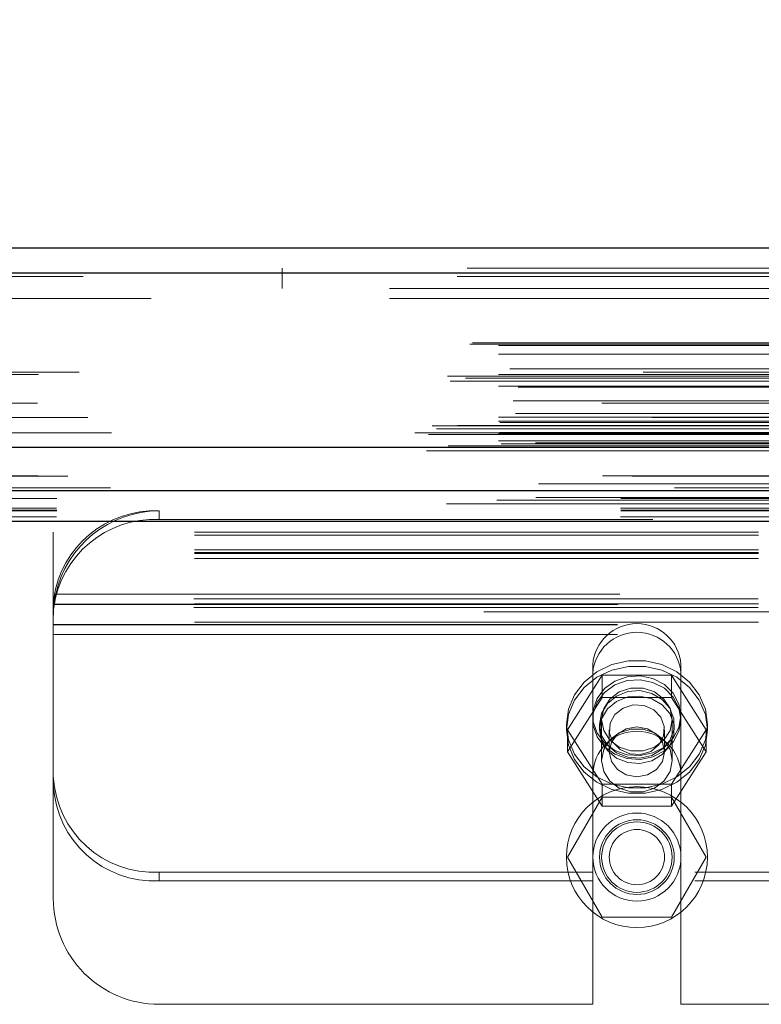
# Model space of a CAD drawing. Header units: inches. Extents: x 0.2 to 10.8, y 0.2 to 8.2.
# Tile 20 of 164: x 3.227 to 3.359, y 2.088 to 2.263. Entities that reach past the tile are written whole.
import ezdxf

# ---------------------------------------------------------------- set-up
doc = ezdxf.new("R2010")
doc.units = ezdxf.units.IN
doc.header["$MEASUREMENT"] = 0
doc.linetypes.add('HIDDEN', pattern=[0.07500000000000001, 0.05, -0.025])
doc.layers.add('DIMENSIONS', color=140, linetype='Continuous')
doc.styles.add('SLDTEXTSTYLE0', font='TXT', dxfattribs={"width": 0.7})
doc.dimstyles.new('SLDDIMSTYLE0', dxfattribs={"dimtxt": 0.0849609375, "dimasz": 0.13, "dimexe": 0, "dimexo": 0.0625, "dimgap": 0.021240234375, "dimtad": 0, "dimtih": 1, "dimtoh": 1, "dimlfac": 20, "dimrnd": 1e-09, "dimzin": 12, "dimdsep": 46, "dimtxsty": 'SLDTEXTSTYLE0', "dimsah": 1, "dimcen": 0.09, "dimadec": 0, "dimazin": 3, "dimtfac": 1, "dimtofl": 0, "dimtmove": 0, "dimatfit": 3, "dimfxl": 0, "dimfrac": 2, "dimtolj": 1, "dimtzin": 12, "dimarcsym": 0})

# ---------------------------------------------------------------- blocks, each defined once
blk = doc.blocks.new('_D_26')
at = {"layer": 'DIMENSIONS'}
for p, q in [((2.733252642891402, 2.223700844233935), (2.733252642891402, 2.595789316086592)), ((4.410152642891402, 2.223700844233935), (4.410152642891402, 2.595789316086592)), ((2.733252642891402, 2.470789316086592), (3.30582025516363, 2.470789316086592)), ((3.420946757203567, 2.470789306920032), (3.392416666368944, 2.470789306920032)), ((3.392416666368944, 2.470789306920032), (3.392416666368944, 2.335758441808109)), ((3.744094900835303, 2.470789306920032), (3.772624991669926, 2.470789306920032)), ((3.772624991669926, 2.470789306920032), (3.772624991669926, 2.335758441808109)), ((4.410152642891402, 2.470789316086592), (3.859221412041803, 2.470789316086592)), ((3.392416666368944, 2.335758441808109), (3.420946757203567, 2.335758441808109)), ((3.772624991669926, 2.335758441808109), (3.744094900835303, 2.335758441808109))]:
    blk.add_line(p, q, dxfattribs=at)
for points in [[(2.733252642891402, 2.470789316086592), (2.863252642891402, 2.450789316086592), (2.863252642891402, 2.490789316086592)], [(4.410152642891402, 2.470789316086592), (4.280152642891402, 2.490789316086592), (4.280152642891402, 2.450789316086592)]]:
    blk.add_solid(points, dxfattribs=at)
at = {"layer": 'DIMENSIONS', "char_height": 0.08333333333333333, "attachment_point": 1, "style": 'SLDTEXTSTYLE0'}
for s, insert in [('33.54', (3.420946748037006, 2.597231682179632)), ('851.9', (3.420946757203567, 2.443180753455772))]:
    blk.add_mtext(s, dxfattribs=dict(at, insert=insert))

msp = doc.modelspace()

# ---------------------------------------------------------------- linework, layer by layer
at = {"color": 7, "linetype": 'Continuous', "lineweight": 25}
for p, q in [((2.706600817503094, 2.222157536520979), (4.436780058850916, 2.222157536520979)), ((2.704833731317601, 2.217695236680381), (4.438547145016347, 2.217695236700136)), ((2.699383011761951, 2.18678266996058), (4.443997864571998, 2.18678266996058)), ((2.733848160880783, 2.179100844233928), (4.40955712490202, 2.179100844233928)), ((2.733848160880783, 2.173700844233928), (4.40955712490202, 2.173700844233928))]:
    msp.add_line(p, q, dxfattribs=at)
at = {"color": 7, "linetype": 'HIDDEN', "lineweight": 18}
for p, q in [((4.438547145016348, 2.217695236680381), (2.704833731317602, 2.217695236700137)), ((2.706600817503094, 2.218557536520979), (4.436780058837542, 2.218557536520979)), ((3.273798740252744, 2.214957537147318), (3.273798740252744, 2.218557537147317)), ((3.273832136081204, 2.214957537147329), (3.273832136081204, 2.218557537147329)), ((2.704833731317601, 2.21707010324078), (4.438547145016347, 2.217070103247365)), ((4.438547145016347, 2.21707010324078), (2.704833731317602, 2.217070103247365)), ((4.392832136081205, 2.214957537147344), (2.750582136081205, 2.214957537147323)), ((4.392832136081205, 2.213157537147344), (2.750582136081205, 2.213157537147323)), ((4.392832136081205, 2.213157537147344), (2.750582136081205, 2.213157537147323)), ((2.750582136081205, 2.213157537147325), (4.392798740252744, 2.213157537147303)), ((2.750582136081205, 2.213157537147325), (4.392798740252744, 2.213157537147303)), ((2.707538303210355, 2.205324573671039), (4.435842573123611, 2.205324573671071)), ((2.707099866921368, 2.205064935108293), (4.436281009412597, 2.205064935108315)), ((2.7121686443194, 2.204824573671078), (4.431212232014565, 2.2048245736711)), ((2.712168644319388, 2.204824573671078), (4.431212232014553, 2.2048245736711)), ((2.7121686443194, 2.203305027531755), (4.431212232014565, 2.203305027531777)), ((4.437822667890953, 2.200106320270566), (2.705565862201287, 2.200106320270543)), ((2.714188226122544, 2.200720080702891), (4.429192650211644, 2.200720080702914)), ((2.703136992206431, 2.199405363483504), (4.440243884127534, 2.199405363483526)), ((2.703605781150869, 2.198530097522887), (4.439770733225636, 2.19853009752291)), ((2.706318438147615, 2.199054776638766), (4.437062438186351, 2.19905477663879)), ((2.7121686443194, 2.199684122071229), (4.431212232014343, 2.199684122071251)), ((4.430653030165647, 2.199688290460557), (2.712726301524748, 2.199688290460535)), ((2.7121686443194, 2.197617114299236), (4.431212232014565, 2.197617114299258)), ((2.715627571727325, 2.197426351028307), (4.427748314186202, 2.19742635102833)), ((2.714745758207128, 2.195022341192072), (4.428635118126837, 2.195022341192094)), ((2.714745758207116, 2.195022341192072), (4.428635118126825, 2.195022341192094)), ((4.430468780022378, 2.194617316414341), (2.712911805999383, 2.194617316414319)), ((4.439390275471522, 2.192040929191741), (2.703984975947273, 2.192040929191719)), ((2.7121686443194, 2.192114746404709), (4.431212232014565, 2.192114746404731)), ((2.7121686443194, 2.191410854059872), (4.431212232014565, 2.191410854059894)), ((2.712168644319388, 2.191410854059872), (4.431212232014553, 2.191410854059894)), ((2.715171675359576, 2.192783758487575), (4.428206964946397, 2.192783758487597)), ((2.700398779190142, 2.190600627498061), (4.442982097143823, 2.190600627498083)), ((2.701159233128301, 2.190031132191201), (4.442189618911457, 2.190031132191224)), ((2.704927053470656, 2.190619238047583), (4.43845382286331, 2.190619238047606)), ((2.7124186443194, 2.191160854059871), (4.430962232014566, 2.191160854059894)), ((2.697357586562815, 2.189317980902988), (4.44602328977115, 2.189317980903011)), ((2.697357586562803, 2.189317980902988), (4.446023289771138, 2.189317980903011)), ((2.699785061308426, 2.189062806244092), (4.443595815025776, 2.189062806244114)), ((4.443541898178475, 2.189368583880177), (2.699838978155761, 2.189368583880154)), ((2.7121686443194, 2.189160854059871), (4.431212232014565, 2.189160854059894)), ((2.712168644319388, 2.189160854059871), (4.431212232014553, 2.189160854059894)), ((2.7121686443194, 2.187916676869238), (4.431212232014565, 2.18791667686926)), ((2.712168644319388, 2.187916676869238), (4.431212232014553, 2.18791667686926)), ((2.7124186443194, 2.189410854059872), (4.430962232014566, 2.189410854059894)), ((2.699383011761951, 2.186157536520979), (4.443997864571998, 2.186157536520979)), ((2.702648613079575, 2.186737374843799), (4.44073226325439, 2.186737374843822)), ((2.702774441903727, 2.18672128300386), (4.440606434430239, 2.186721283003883)), ((2.703226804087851, 2.18700828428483), (4.440154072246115, 2.187008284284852)), ((2.703226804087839, 2.18700828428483), (4.440154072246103, 2.187008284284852)), ((2.712668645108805, 2.187410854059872), (4.43071223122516, 2.187410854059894)), ((2.712668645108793, 2.187410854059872), (4.430712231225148, 2.187410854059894)), ((2.716316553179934, 2.187368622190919), (4.427064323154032, 2.187368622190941)), ((2.716316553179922, 2.187368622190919), (4.42706432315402, 2.187368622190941)), ((2.71678038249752, 2.187040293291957), (4.426600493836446, 2.187040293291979)), ((2.716780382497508, 2.187040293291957), (4.426600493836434, 2.187040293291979)), ((4.418732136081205, 2.187557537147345), (2.724682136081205, 2.187557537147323)), ((2.719234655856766, 2.180325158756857), (4.4241462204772, 2.180325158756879)), ((2.711887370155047, 2.177414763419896), (4.431485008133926, 2.177414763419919)), ((2.718808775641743, 2.17784902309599), (4.424569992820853, 2.177849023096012)), ((2.733848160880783, 2.177671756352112), (4.40955712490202, 2.177671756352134)), ((2.733802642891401, 2.17598298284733), (4.409602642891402, 2.17598298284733)), ((2.733802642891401, 2.174461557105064), (4.409602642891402, 2.174461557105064)), ((2.733848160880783, 2.175500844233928), (4.40955712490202, 2.175500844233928)), ((3.2520026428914, 2.175500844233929), (3.2520026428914, 2.173979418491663)), ((3.5395026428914, 2.173979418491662), (3.2520026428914, 2.173979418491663)), ((2.733848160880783, 2.173700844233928), (4.40955712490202, 2.173700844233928)), ((2.733848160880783, 2.173700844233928), (4.40955712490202, 2.173700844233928)), ((2.733848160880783, 2.173700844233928), (4.40955712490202, 2.173700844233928)), ((2.733848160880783, 2.17370084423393), (4.40955712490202, 2.17370084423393)), ((2.733848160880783, 2.17370084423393), (4.40955712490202, 2.17370084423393)), ((3.2332526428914, 2.171213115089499), (3.2332526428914, 2.171719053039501)), ((3.5582526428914, 2.171719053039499), (3.2332526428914, 2.171719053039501)), ((3.5582526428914, 2.171213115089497), (3.2332526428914, 2.171213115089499)), ((3.2332526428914, 2.159041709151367), (3.2332526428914, 2.171213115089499)), ((3.5582526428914, 2.1686011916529), (3.2332526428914, 2.1686011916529)), ((3.5582526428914, 2.168119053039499), (3.2332526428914, 2.168119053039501)), ((3.5582526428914, 2.167950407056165), (3.2332526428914, 2.167950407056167)), ((3.5582526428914, 2.167079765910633), (3.2332526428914, 2.167079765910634)), ((3.558188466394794, 2.159912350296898), (3.233316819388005, 2.159912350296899)), ((3.233684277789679, 2.160750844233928), (3.557821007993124, 2.160750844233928)), ((3.233684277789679, 2.160750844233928), (3.557821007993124, 2.160750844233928)), ((3.5582526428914, 2.159041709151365), (3.2332526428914, 2.159041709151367)), ((3.2332526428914, 2.158881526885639), (3.2332526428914, 2.159041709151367)), ((3.2332526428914, 2.157082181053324), (3.2332526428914, 2.158881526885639)), ((3.2332526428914, 2.158873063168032), (3.5582526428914, 2.158873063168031)), ((3.558188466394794, 2.158390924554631), (3.233316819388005, 2.158390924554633)), ((3.233382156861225, 2.158950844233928), (3.558123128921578, 2.158950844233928)), ((4.40955712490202, 2.157600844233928), (2.733848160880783, 2.157600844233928)), ((3.2332526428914, 2.157082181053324), (3.2332526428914, 2.156750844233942)), ((3.233252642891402, 2.156750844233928), (3.233252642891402, 2.153550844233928)), ((3.5582526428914, 2.155779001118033), (3.2332526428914, 2.155779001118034)), ((3.233252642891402, 2.155350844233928), (3.558252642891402, 2.155350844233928)), ((3.2332526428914, 2.155273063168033), (3.5582526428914, 2.155273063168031)), ((3.233252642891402, 2.153550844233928), (3.233252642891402, 2.106750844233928)), ((3.233252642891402, 2.153550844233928), (3.558252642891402, 2.153550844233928)), ((3.233252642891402, 2.153550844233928), (3.558252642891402, 2.153550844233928)), ((3.3288901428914, 2.148231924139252), (3.3288901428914, 2.146710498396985)), ((3.344515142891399, 2.148231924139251), (3.344515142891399, 2.146710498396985)), ((3.324405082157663, 2.136688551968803), (3.330553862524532, 2.146340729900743)), ((3.3288901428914, 2.128625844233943), (3.3288901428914, 2.146710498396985)), ((3.330553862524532, 2.146340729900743), (3.330553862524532, 2.142431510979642)), ((3.330553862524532, 2.146340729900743), (3.342851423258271, 2.146340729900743)), ((3.342851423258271, 2.146340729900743), (3.342851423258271, 2.142431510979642)), ((3.342851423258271, 2.146340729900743), (3.349000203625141, 2.136688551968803)), ((3.344515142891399, 2.128625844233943), (3.344515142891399, 2.146710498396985)), ((3.324405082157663, 2.132779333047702), (3.330553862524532, 2.142431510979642)), ((3.330553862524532, 2.142431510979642), (3.342851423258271, 2.142431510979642)), ((3.342851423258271, 2.142431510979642), (3.349000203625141, 2.132779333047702)), ((3.324202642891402, 2.13763944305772), (3.324202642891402, 2.136688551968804)), ((3.330077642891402, 2.13763944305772), (3.330077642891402, 2.136688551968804)), ((3.330452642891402, 2.138500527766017), (3.330452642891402, 2.131236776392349)), ((3.342952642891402, 2.131236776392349), (3.342952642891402, 2.138500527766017)), ((3.343327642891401, 2.136688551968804), (3.343327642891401, 2.13763944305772)), ((3.349202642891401, 2.136688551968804), (3.349202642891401, 2.13763944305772)), ((3.324405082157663, 2.136688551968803), (3.324405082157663, 2.132779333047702)), ((3.330553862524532, 2.127036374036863), (3.324405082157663, 2.136688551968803)), ((3.331805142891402, 2.136688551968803), (3.331805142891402, 2.132779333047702)), ((3.341600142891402, 2.132779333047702), (3.341600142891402, 2.136688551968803)), ((3.349000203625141, 2.136688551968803), (3.342851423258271, 2.127036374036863)), ((3.349000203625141, 2.136688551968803), (3.349000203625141, 2.132779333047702)), ((3.330553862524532, 2.123127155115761), (3.324405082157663, 2.132779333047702)), ((3.349000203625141, 2.132779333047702), (3.342851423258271, 2.123127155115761)), ((3.328890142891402, 2.128625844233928), (3.328890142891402, 2.088000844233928)), ((3.344515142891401, 2.128625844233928), (3.344515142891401, 2.088000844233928)), ((3.342851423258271, 2.127036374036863), (3.330553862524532, 2.127036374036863)), ((3.330553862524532, 2.127036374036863), (3.330553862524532, 2.123127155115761)), ((3.342851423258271, 2.127036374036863), (3.342851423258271, 2.123127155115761)), ((3.330553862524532, 2.124750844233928), (3.324405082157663, 2.114100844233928)), ((3.342851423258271, 2.124750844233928), (3.330553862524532, 2.124750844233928)), ((3.349000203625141, 2.114100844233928), (3.342851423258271, 2.124750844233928)), ((3.342851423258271, 2.123127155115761), (3.330553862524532, 2.123127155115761)), ((3.324405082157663, 2.114100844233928), (3.330553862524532, 2.103450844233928)), ((3.342851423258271, 2.103450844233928), (3.349000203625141, 2.114100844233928)), ((3.252002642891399, 2.109891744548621), (3.252002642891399, 2.111413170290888)), ((3.328890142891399, 2.111413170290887), (3.252002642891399, 2.111413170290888)), ((3.446990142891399, 2.111413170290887), (3.344515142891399, 2.111413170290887)), ((3.328890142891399, 2.109891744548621), (3.252002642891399, 2.109891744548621)), ((3.446990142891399, 2.10989174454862), (3.344515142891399, 2.109891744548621)), ((3.330553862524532, 2.103450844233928), (3.342851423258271, 2.103450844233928)), ((3.252002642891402, 2.088000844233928), (3.328890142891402, 2.088000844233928)), ((3.344515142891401, 2.088000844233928), (3.446990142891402, 2.088000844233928))]:
    msp.add_line(p, q, dxfattribs=at)
at = {"color": 7, "linetype": 'HIDDEN', "lineweight": 18, "flags": 128}
for points in [[(4.435841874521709, 2.181686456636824), (3.585603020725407, 2.181686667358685), (2.707540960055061, 2.181686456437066)], [(4.430580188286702, 2.181697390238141), (3.585603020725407, 2.181697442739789), (2.71279859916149, 2.181697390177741)], [(4.443362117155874, 2.179562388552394), (3.535126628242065, 2.179562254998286), (2.700014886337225, 2.179562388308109)], [(4.443361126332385, 2.179562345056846), (3.642866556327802, 2.179560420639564), (2.700015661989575, 2.179562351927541)], [(2.718811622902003, 2.17784904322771), (3.55777150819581, 2.1778494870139), (4.424585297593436, 2.177849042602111)], [(2.702944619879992, 2.176744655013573), (3.557761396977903, 2.176744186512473), (4.440445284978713, 2.176744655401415)], [(2.733848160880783, 2.175610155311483), (3.557761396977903, 2.175609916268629), (4.40955712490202, 2.175610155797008)], [(3.324202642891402, 2.13763944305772), (3.324565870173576, 2.134928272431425), (3.325634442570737, 2.132374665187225), (3.327346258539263, 2.13012702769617), (3.329601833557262, 2.128315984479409), (3.33227008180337, 2.127046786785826), (3.33519593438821, 2.126393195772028), (3.338209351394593, 2.126393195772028), (3.341135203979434, 2.127046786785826), (3.343803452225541, 2.128315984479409), (3.346059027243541, 2.13012702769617), (3.347770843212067, 2.132374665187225), (3.348839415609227, 2.134928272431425), (3.349202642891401, 2.137639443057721), (3.348839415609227, 2.140350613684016), (3.347770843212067, 2.142904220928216), (3.346059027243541, 2.145151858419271), (3.343803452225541, 2.146962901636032), (3.341135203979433, 2.148232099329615), (3.338209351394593, 2.148885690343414), (3.33519593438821, 2.148885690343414), (3.33227008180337, 2.148232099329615), (3.329601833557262, 2.146962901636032), (3.327346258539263, 2.145151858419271), (3.325634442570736, 2.142904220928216), (3.324565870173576, 2.140350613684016), (3.324202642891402, 2.13763944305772)], [(3.324202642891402, 2.136688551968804), (3.324565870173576, 2.133977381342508), (3.325634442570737, 2.131423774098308), (3.327346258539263, 2.129176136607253), (3.329601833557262, 2.127365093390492), (3.33227008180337, 2.12609589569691), (3.33519593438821, 2.125442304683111), (3.338209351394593, 2.125442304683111), (3.341135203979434, 2.12609589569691), (3.343803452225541, 2.127365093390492), (3.346059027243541, 2.129176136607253), (3.347770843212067, 2.131423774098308), (3.348839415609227, 2.133977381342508), (3.349202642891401, 2.136688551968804), (3.348839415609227, 2.1393997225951), (3.347770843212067, 2.1419533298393), (3.346059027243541, 2.144200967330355), (3.343803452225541, 2.146012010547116), (3.341135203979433, 2.147281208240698), (3.338209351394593, 2.147934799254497), (3.33519593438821, 2.147934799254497), (3.33227008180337, 2.147281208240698), (3.329601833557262, 2.146012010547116), (3.327346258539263, 2.144200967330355), (3.325634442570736, 2.141953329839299), (3.324565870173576, 2.1393997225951), (3.324202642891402, 2.136688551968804)], [(3.344515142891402, 2.139160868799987), (3.344168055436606, 2.137073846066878), (3.343157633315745, 2.135172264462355), (3.341573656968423, 2.133625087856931), (3.339556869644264, 2.132569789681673), (3.337286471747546, 2.132100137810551), (3.334964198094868, 2.132257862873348), (3.332796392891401, 2.13302895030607), (3.330975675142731, 2.134344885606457), (3.329663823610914, 2.136088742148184), (3.328977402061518, 2.138105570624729), (3.328977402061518, 2.140216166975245), (3.329663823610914, 2.142232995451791), (3.330975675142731, 2.143976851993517), (3.332796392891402, 2.145292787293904), (3.334964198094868, 2.146063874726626), (3.337286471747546, 2.146221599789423), (3.339556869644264, 2.145751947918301), (3.341573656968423, 2.144696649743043), (3.343157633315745, 2.14314947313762), (3.344168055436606, 2.141247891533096), (3.344515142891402, 2.139160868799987)], [(3.344515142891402, 2.138500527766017), (3.344168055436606, 2.136413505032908), (3.343157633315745, 2.134511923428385), (3.341573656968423, 2.132964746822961), (3.339556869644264, 2.131909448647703), (3.337286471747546, 2.131439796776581), (3.334964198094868, 2.131597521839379), (3.332796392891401, 2.1323686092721), (3.330975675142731, 2.133684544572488), (3.329663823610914, 2.135428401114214), (3.328977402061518, 2.137445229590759), (3.328977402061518, 2.139555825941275), (3.329663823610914, 2.14157265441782), (3.330975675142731, 2.143316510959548), (3.332796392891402, 2.144632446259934), (3.334964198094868, 2.145403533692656), (3.337286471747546, 2.145561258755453), (3.339556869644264, 2.145091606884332), (3.341573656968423, 2.144036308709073), (3.343157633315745, 2.14248913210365), (3.344168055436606, 2.140587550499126), (3.344515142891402, 2.138500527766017)], [(3.330077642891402, 2.13763944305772), (3.330436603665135, 2.135689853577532), (3.331474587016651, 2.133951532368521), (3.33307911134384, 2.132612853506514), (3.335076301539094, 2.131818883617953), (3.337249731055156, 2.131655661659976), (3.339363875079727, 2.132140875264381), (3.341189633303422, 2.133221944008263), (3.342529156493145, 2.134781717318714), (3.343237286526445, 2.13665116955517), (3.343237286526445, 2.138627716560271), (3.342529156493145, 2.140497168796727), (3.341189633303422, 2.142056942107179), (3.339363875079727, 2.143138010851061), (3.337249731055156, 2.143623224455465), (3.335076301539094, 2.143460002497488), (3.33307911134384, 2.142666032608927), (3.33147458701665, 2.141327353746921), (3.330436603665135, 2.139589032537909), (3.330077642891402, 2.13763944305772)], [(3.330077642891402, 2.136688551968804), (3.330436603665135, 2.134738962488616), (3.331474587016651, 2.133000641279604), (3.33307911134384, 2.131661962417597), (3.335076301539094, 2.130867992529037), (3.337249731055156, 2.13070477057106), (3.339363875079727, 2.131189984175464), (3.341189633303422, 2.132271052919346), (3.342529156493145, 2.133830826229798), (3.343237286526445, 2.135700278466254), (3.343237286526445, 2.137676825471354), (3.342529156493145, 2.139546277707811), (3.341189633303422, 2.141106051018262), (3.339363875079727, 2.142187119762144), (3.337249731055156, 2.142672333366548), (3.335076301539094, 2.142509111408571), (3.33307911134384, 2.141715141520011), (3.33147458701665, 2.140376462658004), (3.330436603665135, 2.138638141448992), (3.330077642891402, 2.136688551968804)], [(3.342952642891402, 2.138500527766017), (3.342575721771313, 2.136563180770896), (3.341490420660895, 2.134859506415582), (3.339827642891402, 2.133594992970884), (3.33778794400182, 2.132922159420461), (3.335617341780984, 2.132922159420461), (3.333577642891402, 2.133594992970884), (3.331914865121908, 2.134859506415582), (3.33082956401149, 2.136563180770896), (3.330452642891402, 2.138500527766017), (3.33082956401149, 2.140437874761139), (3.331914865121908, 2.142141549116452), (3.333577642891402, 2.143406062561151), (3.335617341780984, 2.144078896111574), (3.33778794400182, 2.144078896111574), (3.339827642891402, 2.143406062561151), (3.341490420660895, 2.142141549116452), (3.342575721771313, 2.140437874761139), (3.342952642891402, 2.138500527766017)], [(3.339151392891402, 2.132844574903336), (3.337341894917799, 2.132287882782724), (3.335435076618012, 2.132401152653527), (3.333721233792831, 2.133167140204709), (3.332461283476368, 2.134469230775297), (3.331847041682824, 2.1361091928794), (3.331972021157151, 2.137837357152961), (3.332817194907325, 2.139390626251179), (3.334253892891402, 2.14053252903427), (3.336063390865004, 2.141089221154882), (3.337970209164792, 2.14097595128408), (3.339684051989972, 2.140209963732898), (3.340944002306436, 2.138907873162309), (3.34155824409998, 2.137267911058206), (3.341433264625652, 2.135539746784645), (3.340588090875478, 2.133986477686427), (3.339151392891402, 2.132844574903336)], [(3.341600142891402, 2.132779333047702), (3.341227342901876, 2.131080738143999), (3.340165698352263, 2.129640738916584), (3.33857683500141, 2.128678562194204), (3.336702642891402, 2.12834069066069), (3.334828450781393, 2.128678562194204), (3.33323958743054, 2.129640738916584), (3.332177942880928, 2.131080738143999), (3.331805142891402, 2.132779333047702), (3.332177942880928, 2.134477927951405), (3.33323958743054, 2.13591792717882), (3.334828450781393, 2.136880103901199), (3.336702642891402, 2.137217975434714), (3.33857683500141, 2.136880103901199), (3.340165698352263, 2.13591792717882), (3.341227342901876, 2.134477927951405), (3.341600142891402, 2.132779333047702)], [(3.342952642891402, 2.131236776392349), (3.342575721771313, 2.129299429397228), (3.341490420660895, 2.127595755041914), (3.339827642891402, 2.126331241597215), (3.33778794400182, 2.125658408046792), (3.335617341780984, 2.125658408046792), (3.333577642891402, 2.126331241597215), (3.331914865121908, 2.127595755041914), (3.33082956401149, 2.129299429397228), (3.330452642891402, 2.131236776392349), (3.33082956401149, 2.13317412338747), (3.331914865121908, 2.134877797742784), (3.333577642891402, 2.136142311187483), (3.335617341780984, 2.136815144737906), (3.33778794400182, 2.136815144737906), (3.339827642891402, 2.136142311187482), (3.341490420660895, 2.134877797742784), (3.342575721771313, 2.13317412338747), (3.342952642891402, 2.131236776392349)]]:
    msp.add_lwpolyline(points, dxfattribs=at)
at = {"color": 7, "linetype": 'HIDDEN', "lineweight": 18}
for radius in [0.01249999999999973, 0.0078125, 0.006624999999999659, 0.006250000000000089, 0.00489750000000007]:
    msp.add_circle((3.336702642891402, 2.114100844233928), radius, dxfattribs=at)
for centre, radius, start, end in [((3.251257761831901, 2.157400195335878), 0.01811596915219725, 87.64348374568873, 172.0290646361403), ((3.251257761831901, 2.155878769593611), 0.01811596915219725, 87.64348374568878, 172.0290646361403), ((3.252002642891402, 2.156750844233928), 0.0187500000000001, 90, 167.6822340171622), ((3.3367026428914, 2.14767366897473), 0.007832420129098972, 4.087218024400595, 175.9127819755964), ((3.3367026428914, 2.146152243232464), 0.007832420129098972, 4.087218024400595, 175.9127819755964), ((3.336702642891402, 2.128625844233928), 0.0078125, 0, 180), ((3.251165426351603, 2.129330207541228), 0.01793658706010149, 182.9521409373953, 272.6753367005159), ((3.251165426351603, 2.127808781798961), 0.01793658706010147, 182.9521409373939, 272.6753367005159), ((3.252002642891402, 2.106750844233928), 0.01874999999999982, 180, 270.0000000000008)]:
    msp.add_arc(centre, radius, start, end, dxfattribs=at)
for points, knots in [([(3.2332526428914, 2.158881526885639), (3.2332526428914, 2.158896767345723), (3.233253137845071, 2.158931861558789), (3.233256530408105, 2.159040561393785), (3.23325947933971, 2.159114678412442), (3.233268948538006, 2.159293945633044), (3.233275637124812, 2.159401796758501), (3.233293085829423, 2.159639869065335), (3.233303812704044, 2.15977024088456), (3.233316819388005, 2.159912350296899)], [0, 0, 0, 0, 0.25, 0.25, 0.5, 0.5, 0.75, 0.75, 1, 1, 1, 1]), ([(3.233684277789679, 2.160750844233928), (3.233633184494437, 2.160516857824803), (3.233587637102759, 2.160286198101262), (3.233509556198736, 2.159851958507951), (3.233477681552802, 2.159652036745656), (3.233403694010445, 2.159150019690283), (3.233382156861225, 2.158950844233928), (3.233382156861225, 2.158950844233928)], [0, 0, 0, 0, 0.2500000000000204, 0.2500000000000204, 0.5000000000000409, 0.5000000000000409, 1, 1, 1, 1]), ([(3.233382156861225, 2.158950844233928), (3.233382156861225, 2.158950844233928), (3.233376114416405, 2.158901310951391), (3.233354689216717, 2.158706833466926), (3.233339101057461, 2.158559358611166), (3.233306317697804, 2.158181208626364), (3.233288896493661, 2.157947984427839), (3.233261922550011, 2.157401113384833), (3.233252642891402, 2.157093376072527), (3.233252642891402, 2.156750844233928)], [0, 0, 0, 0, 0.25, 0.25, 0.5, 0.5, 0.75, 0.75, 1, 1, 1, 1])]:
    msp.add_open_spline(points, degree=3, knots=knots, dxfattribs=at)

# ---------------------------------------------------------------- dimensions: what is measured, and where the dimension line sits
at = {"layer": 'DIMENSIONS'}
dim = msp.add_linear_dim(base=(4.410152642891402, 2.470789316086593), p1=(2.733252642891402, 2.173700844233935), p2=(4.410152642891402, 2.173700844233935), dimstyle='SLDDIMSTYLE0', dxfattribs=at)
dim.commit()
dim.dimension.update_dxf_attribs({"geometry": '_D_26', "text_midpoint": (3.582520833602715, 2.470789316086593), "dimtype": 160})

doc.saveas('drawing.dxf')
